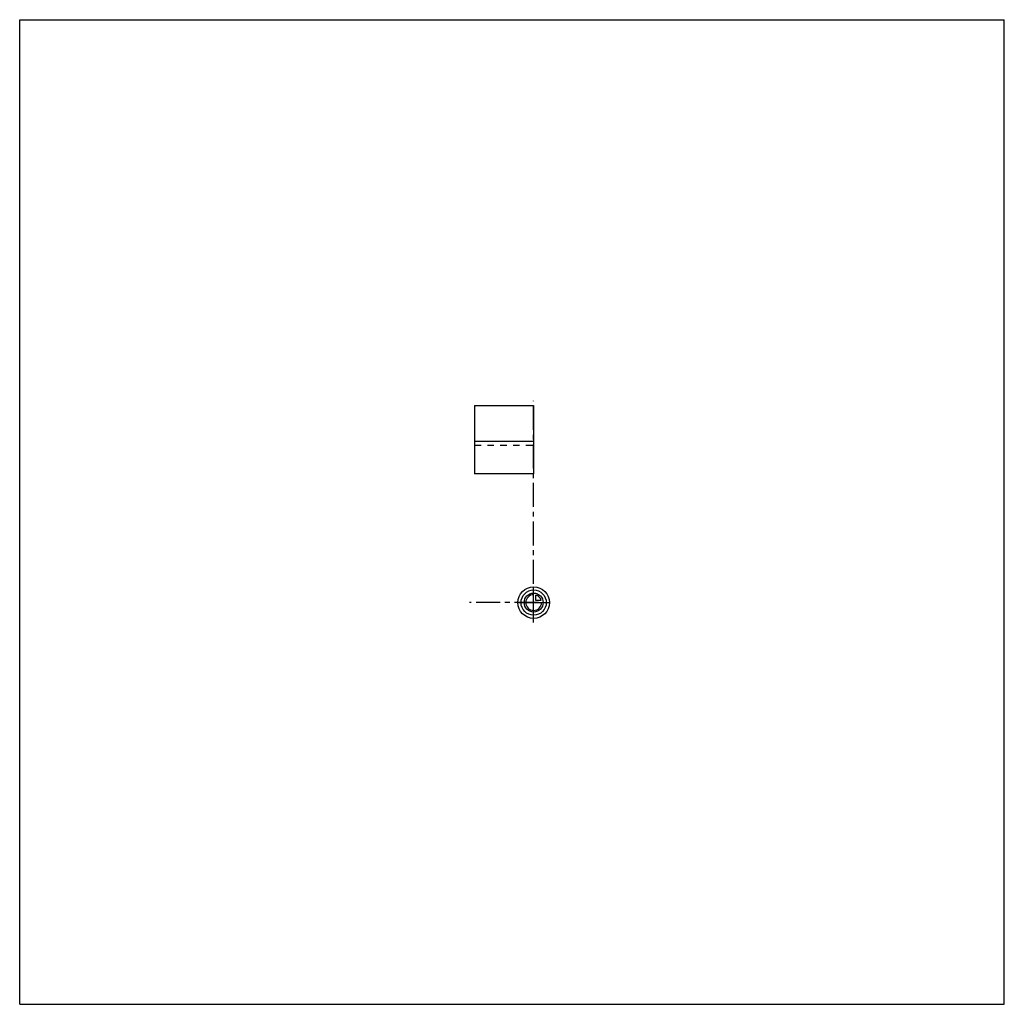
# Model space of a CAD drawing. Header units: millimetres. Extents: x 0 to 1000, y 0 to 1000.
import ezdxf

# ---------------------------------------------------------------- set-up
doc = ezdxf.new("R2010")
doc.units = ezdxf.units.MM
doc.header["$LTSCALE"] = 65.185185
doc.linetypes.add('CENTER', pattern=[0.6, 0.375, -0.075, 0.075, -0.075])
doc.linetypes.add('HIDDEN', pattern=[0.2, 0.1, -0.1])
doc.layers.get('0').update_dxf_attribs({"linetype": 'CONTINUOUS'})
for name, color, linetype in [('ACHSEN_S', 7, 'CONTINUOUS'), ('KOERPER', 7, 'CONTINUOUS'), ('KURVEN', 7, 'CONTINUOUS')]:
    doc.layers.add(name, color=color, linetype=linetype)

msp = doc.modelspace()

# ---------------------------------------------------------------- linework, layer by layer
at = {"color": 7, "linetype": 'Continuous'}
for p, q in [((0, 0), (0, 1000)), ((0, 1000), (1000, 1000)), ((1000, 0), (1000, 1000)), ((0, 0), (1000, 0))]:
    msp.add_line(p, q, dxfattribs=at)
at = {"layer": 'ACHSEN_S', "color": 40, "linetype": 'CENTER'}
msp.add_line((522, 387.8), (522, 613), dxfattribs=at)
at = {"layer": 'KOERPER', "color": 7, "linetype": 'Continuous'}
for p, q in [((462, 608), (462, 538.9)), ((462, 608), (522, 608)), ((522, 608), (522, 538.9)), ((522, 571.7), (462, 571.7)), ((522, 538.9), (462, 538.9))]:
    msp.add_line(p, q, dxfattribs=at)
at = {"layer": 'KOERPER', "color": 8, "linetype": 'HIDDEN'}
msp.add_line((462, 568), (522, 568), dxfattribs=at)
at = {"layer": 'KOERPER', "color": 40, "linetype": 'CENTER'}
msp.add_line((527, 408), (457, 408), dxfattribs=at)
at = {"layer": 'KURVEN', "color": 40, "linetype": 'Continuous'}
for p, q in [((522, 392), (522, 424)), ((524.2, 410.2), (524.2, 415.7)), ((529.7, 410.2), (524.2, 410.2)), ((506, 408), (538, 408))]:
    msp.add_line(p, q, dxfattribs=at)
for radius in [16, 12.8, 9.6]:
    msp.add_circle((522, 408), radius, dxfattribs=at)
for start, end in [(90, 360), (15.962, 74.038)]:
    msp.add_arc((522, 408), 8, start, end, dxfattribs=at)

doc.saveas('drawing.dxf')
